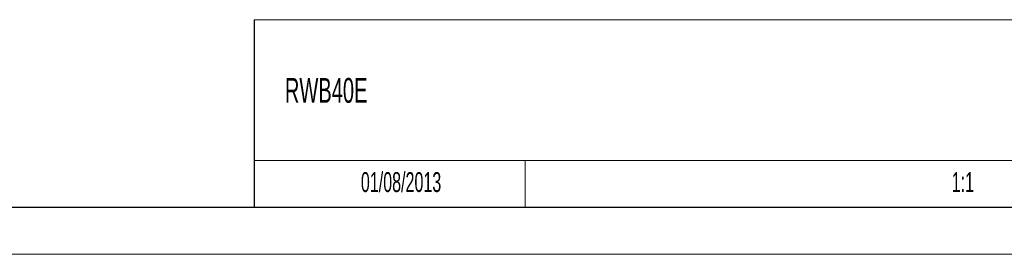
# Model space of a CAD drawing. Header units: millimetres. Extents: x 0 to 420, y 0 to 297.
# Tile 7 of 14: x 210 to 315, y 0 to 25. Entities that reach past the tile are written whole.
import ezdxf

# ---------------------------------------------------------------- set-up
doc = ezdxf.new("R2010")
doc.units = ezdxf.units.MM
doc.layers.add('FORMATO', color=7, linetype='Continuous')
doc.layers.add('LEGENDA', color=7, linetype='Continuous')
doc.styles.add('SLDTEXTSTYLE1', font='TXT', dxfattribs={"width": 0.605})

msp = doc.modelspace()

# ---------------------------------------------------------------- linework, layer by layer
at = {"color": 7, "linetype": 'Continuous', "lineweight": 0}
msp.add_line((263.92, 10), (263.92, 5), dxfattribs=at)
at = {"layer": 'FORMATO', "lineweight": 0}
for p, q in [((235, 25.01), (415, 25.01)), ((235, 10), (263.92, 10)), ((263.92, 10), (389, 10.02)), ((0, 0), (420, 0))]:
    msp.add_line(p, q, dxfattribs=at)
at = {"layer": 'FORMATO'}
for p, q in [((235, 25.01), (235, 5)), ((415, 5), (19.92, 5))]:
    msp.add_line(p, q, dxfattribs=at)

# ---------------------------------------------------------------- texts
at = {"layer": 'LEGENDA', "style": 'SLDTEXTSTYLE1'}
for s, insert, char_height, attachment_point in [('RWB40E', (238.28, 18.8), 2.646, 1), ('01/08/2013', (250.67, 8.76), 2.117, 2), ('1:1', (310.58, 8.76), 2.117, 2)]:
    msp.add_mtext(s, dxfattribs=dict(at, insert=insert, char_height=char_height, attachment_point=attachment_point))

doc.saveas('drawing.dxf')
